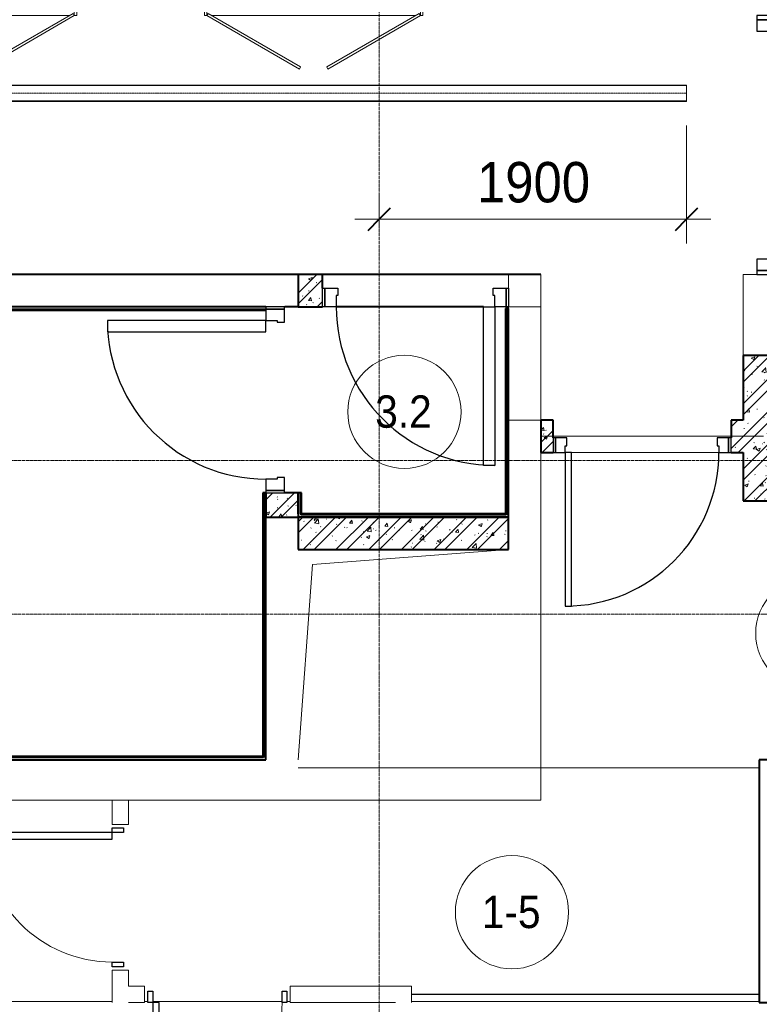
# Model space of a CAD drawing. Header units: millimetres. Extents: x 5617 to 103266, y 7718 to 198901.
# Tile 45 of 51: x 61912 to 66484, y 64289 to 70375. Entities that reach past the tile are written whole.
import ezdxf

# ---------------------------------------------------------------- set-up
doc = ezdxf.new("R2010")
doc.units = ezdxf.units.MM
for name, pattern in [('ADSK_Линия сетки', [25, 20, -2.5, 0, -2.5]), ('Линия сетки', [25, 20, -2.5, 0, -2.5]), ('Осевая', [14, 10, -2, 0, -2]), ('Штрих_3_1_5_', [4.5, 3, -1.5]), ('Штриховая_ш3 п1_5', [4.5, 3, -1.5])]:
    doc.linetypes.add(name, pattern=pattern)
doc.layers.add('_Разделитель помещений_', color=4, linetype='Штриховая_ш3 п1_5', lineweight=40, true_color=0x00ffff)
for name, color, linetype, lineweight in [('Двери', 7, 'Continuous', 18), ('Кабельные лотки', 7, 'Continuous', 18), ('Каркас несущий', 7, 'Continuous', 18), ('Каркас_Импост', 7, 'Continuous', 30), ('Марки помещений', 7, 'Continuous', 20), ('Монтажный зазор', 7, 'Continuous', 30), ('Осевая линия', 7, 'Осевая', 18), ('Оси', 7, 'Continuous', 9), ('Панель', 7, 'Continuous', 30), ('Перекрытия', 7, 'Continuous', 18), ('Размеры', 7, 'Continuous', 9), ('Размеры-100', 7, 'Continuous', 9), ('Стены', 7, 'Continuous', 18), ('Стены разрез', 7, 'Continuous', 40), ('Стены штриховка', 7, 'Continuous', 40), ('Формообразующий элемент-перекрытие', 7, 'Continuous', 18)]:
    doc.layers.add(name, color=color, linetype=linetype, lineweight=lineweight)
doc.styles.add('Arial', font='arial.ttf', dxfattribs={"width": 0.9, "height": 250})
doc.styles.add('Arial_3', font='arial.ttf', dxfattribs={"width": 0.9, "height": 200})
doc.dimstyles.new('Основной_2_5_мм', dxfattribs={"dimscale": 304.8, "dimtxt": 255.06485, "dimasz": 0.463911, "dimexe": 0.492126, "dimexo": 0.492126, "dimgap": 0.098425, "dimtad": 1, "dimdec": 0, "dimdsep": 46, "dimtxsty": 'Arial', "dimblk1": 'OBLIQUE', "dimblk2": 'OBLIQUE', "dimsah": 1, "dimcen": 0.09, "dimdle": 0.492126, "dimazin": 2, "dimtfac": 1, "dimtdec": 4, "dimtix": 1, "dimtmove": 0, "dimatfit": 3, "dimfxl": 1, "dimtvp": 1, "dimtolj": 1, "dimtzin": 0, "dimlwd": 20, "dimlwe": 20, "dimarcsym": 2})
pattern_1 = [(50, (0, 0), (218.62117, -19.1268), [22.86, -251.46]), (355, (0, 0), (-42.2919, 229.2684), [18.288, -201.168]), (100.451, (18.22, -1.6), (176.3311, 210.13963), [19.428, -213.708]), (46.184, (0, 60.96), (325.29495, -50.4516), [34.29, -377.19]), (96.636, (27.1, 56.76), (284.883, 296.9127), [29.142, -320.562]), (351.184, (0, 60.96), (284.8858, 296.9107), [27.432, -301.752]), (21, (30.48, 45.72), (181.93753, -122.71832), [22.86, -251.46]), (326, (30.48, 45.72), (74.1622, 221.0262), [18.288, -201.168]), (71.451, (45.64, 35.5), (256.10035, 98.30526), [19.428, -213.708]), (37.5, (0, 0), (3.70639, 101.465895), [3.353, -195.377, 3.353, -200.863, -201.93]), (37.5, (0, 0), (3.70639, 101.465895), [-402.946, 3.353, -198.577]), (7.5, (0, 0), (80.18358, 120.21653), [3.353, -113.081, 3.353, -190.805, -76.962]), (7.5, (0, 0), (80.18358, 120.21653), [-310.591, 3.353, -73.609]), (327.5, (-67.97, 0), (162.70865, -6.87497), [3.353, -72.847, 3.353, -234.391, -315.468]), (327.5, (-67.97, 0), (162.70865, -6.87497), [-313.944, 3.353, -312.115]), (317.5, (-98.45, 0), (177.75468, 30.51183), [3.353, -95.707, 3.353, -154.534, -224.028]), (317.5, (-98.45, 0), (177.75468, 30.51183), [-256.946, 3.353, -220.675])]
pattern_2 = [(45, (0, 0), (-101.02788, 101.02788), []), (45, (67.35, 0), (-101.02788, 101.02788), [])]

# ---------------------------------------------------------------- blocks, each defined once
blk = doc.blocks.new('A_DOR_Door - Вн_3_Одинарная_900x2100-2944626-МКСС_K1_L15__47_700_')
at = {"layer": 'Двери', "color": 253, "lineweight": 30, "true_color": 0xaaaaaa}
for p, q in [((-430, 20), (-400, 20)), ((-430, -50), (-430, 20)), ((-400, 20), (-400, -50)), ((400, -50), (400, 20)), ((400, 20), (430, 20)), ((430, 20), (430, -50)), ((-400, -50), (-430, -50)), ((-400, -50), (-400, -850)), ((-360, -50), (-400, -50)), ((-400, -50), (-400, -850)), ((-360, -850), (-360, -50)), ((430, -50), (400, -50)), ((-400, -850), (-360, -850))]:
    blk.add_line(p, q, dxfattribs=at)
at = {"layer": 'Двери', "color": 254, "lineweight": 9, "true_color": 0xd4d4d4}
blk.add_arc((-400, -50), 800, 270, 0, dxfattribs=at)
blk = doc.blocks.new('101_Дверь_Однопольная - _НЧ_Мет_900х2100_Квартира_Л-3605909-МКСС_K1_L15__47_700_')
at = {"layer": 'Каркас_Импост', "color": 253, "true_color": 0xaaaaaa}
for p, q in [((-475, 100), (-535, 100)), ((-535, 100), (-535, 10)), ((-475, 60), (-475, 100)), ((535, 100), (475, 100)), ((475, 100), (475, 60)), ((535, 10), (535, 100)), ((-535, 10), (-465, 10)), ((-465, 60), (-475, 60)), ((-465, 10), (-465, 60)), ((475, 60), (465, 60)), ((465, 60), (465, 10)), ((465, 10), (535, 10))]:
    blk.add_line(p, q, dxfattribs=at)
at = {"layer": 'Монтажный зазор', "color": 253, "true_color": 0xaaaaaa}
for p, q in [((-535, 100), (-550, 100)), ((-550, 100), (-550, 10)), ((-535, 10), (-535, 100)), ((550, 100), (535, 100)), ((535, 100), (535, 10)), ((550, 10), (550, 100)), ((-550, 10), (-535, 10)), ((535, 10), (550, 10))]:
    blk.add_line(p, q, dxfattribs=at)
at = {"layer": 'Панель', "color": 253, "true_color": 0xaaaaaa}
for p, q in [((475, 1050), (435, 1050)), ((435, 1050), (435, 100)), ((475, 100), (475, 1050)), ((435, 100), (475, 100))]:
    blk.add_line(p, q, dxfattribs=at)
blk.add_arc((475, 100), 950, 90, 180, dxfattribs=at)
blk = doc.blocks.new('ПР - 1100_200_Оп200-75-3605923-МКСС_K1_L15__47_700_')
at = {"layer": 'Каркас несущий', "color": 21, "true_color": 0xffaaaa}
blk.add_line((-750, 0), (625, 0), dxfattribs=at)
blk.add_line((-750, 0), (625, 0), dxfattribs=at)
blk = doc.blocks.new('101_Дверь_Однопольная - _НЧ_Мет_900х2100_ЛК_По дизайн-проекту_EI60_Пр-3790526-МКСС_K1_L15__47_700_')
at = {"layer": 'Каркас_Импост', "color": 253, "true_color": 0xaaaaaa}
for p, q in [((-560, 100), (-490, 100)), ((-560, -15), (-560, 100)), ((-490, 100), (-490, 30)), ((490, 100), (560, 100)), ((490, 30), (490, 100)), ((560, 100), (560, -15)), ((-490, 30), (-480, 30)), ((-480, 30), (-480, -15)), ((480, 30), (490, 30)), ((480, -15), (480, 30)), ((-480, -15), (-560, -15)), ((560, -15), (480, -15))]:
    blk.add_line(p, q, dxfattribs=at)
at = {"layer": 'Монтажный зазор', "color": 253, "true_color": 0xaaaaaa}
for p, q in [((-575, 100), (-560, 100)), ((-575, -15), (-575, 100)), ((-560, 100), (-560, -15)), ((560, -15), (560, 100)), ((560, 100), (575, 100)), ((575, 100), (575, -15)), ((-560, -15), (-575, -15)), ((575, -15), (560, -15))]:
    blk.add_line(p, q, dxfattribs=at)
at = {"layer": 'Панель', "color": 253, "true_color": 0xaaaaaa}
for p, q in [((-490, 1080), (-420, 1080)), ((-490, 100), (-490, 1080)), ((-420, 1080), (-420, 100)), ((-420, 100), (-490, 100))]:
    blk.add_line(p, q, dxfattribs=at)
blk.add_arc((-490, 100), 980, 0, 90, dxfattribs=at)
blk = doc.blocks.new('101_Дверь_Однопольная - _НЧ_Мет_900х2100_ЛК_EI60_Л-3790176-МКСС_K1_L15__47_700_')
at = {"layer": 'Каркас_Импост', "color": 253, "true_color": 0xaaaaaa}
for p, q in [((-490, 100), (-560, 100)), ((-560, 100), (-560, -15)), ((-490, 30), (-490, 100)), ((560, 100), (490, 100)), ((490, 100), (490, 30)), ((560, -15), (560, 100)), ((-480, 30), (-490, 30)), ((-480, -15), (-480, 30)), ((490, 30), (480, 30)), ((480, 30), (480, -15)), ((-560, -15), (-480, -15)), ((480, -15), (560, -15))]:
    blk.add_line(p, q, dxfattribs=at)
at = {"layer": 'Монтажный зазор', "color": 253, "true_color": 0xaaaaaa}
for p, q in [((-560, 100), (-575, 100)), ((-575, 100), (-575, -15)), ((-560, -15), (-560, 100)), ((575, 100), (560, 100)), ((560, 100), (560, -15)), ((575, -15), (575, 100)), ((-575, -15), (-560, -15)), ((560, -15), (575, -15))]:
    blk.add_line(p, q, dxfattribs=at)
at = {"layer": 'Панель', "color": 253, "true_color": 0xaaaaaa}
for p, q in [((490, 1080), (420, 1080)), ((420, 1080), (420, 100)), ((490, 100), (490, 1080)), ((420, 100), (490, 100))]:
    blk.add_line(p, q, dxfattribs=at)
blk.add_arc((490, 100), 980, 90, 180, dxfattribs=at)
blk = doc.blocks.new('101_Дверь_Двупольная - _ПЧ_Мет_1350х2100_Лифтовый холл_Л-3669496-МКСС_K1_L15__47_700_')
at = {"layer": 'Каркас_Импост', "color": 253, "true_color": 0xaaaaaa}
for p, q in [((-715, 100), (-775, 100)), ((-775, 100), (-775, -15)), ((-715, 60), (-715, 100)), ((775, 100), (715, 100)), ((715, 100), (715, 60)), ((775, -15), (775, 100)), ((-705, 60), (-715, 60)), ((-705, -15), (-705, 60)), ((715, 60), (705, 60)), ((705, 60), (705, -15)), ((-775, -15), (-705, -15)), ((705, -15), (775, -15))]:
    blk.add_line(p, q, dxfattribs=at)
at = {"layer": 'Монтажный зазор', "color": 253, "true_color": 0xaaaaaa}
for p, q in [((-775, 100), (-800, 100)), ((-800, 100), (-800, -15)), ((-775, -15), (-775, 100)), ((800, 100), (775, 100)), ((775, 100), (775, -15)), ((800, -15), (800, 100)), ((-800, -15), (-775, -15)), ((775, -15), (800, -15))]:
    blk.add_line(p, q, dxfattribs=at)
at = {"layer": 'Панель', "color": 253, "true_color": 0xaaaaaa}
for p, q in [((715, 1040), (675, 1040)), ((675, 1040), (675, 100)), ((715, 100), (715, 1040)), ((-675, 590), (-715, 590)), ((-715, 590), (-715, 100)), ((-675, 100), (-675, 590)), ((-715, 100), (-675, 100)), ((675, 100), (715, 100))]:
    blk.add_line(p, q, dxfattribs=at)
at = {"layer": 'Панель', "color": 253, "lineweight": 18, "true_color": 0xaaaaaa}
for centre, radius, start, end in [((715, 100), 940, 90, 180), ((-715, 100), 490, 360, 90)]:
    blk.add_arc(centre, radius, start, end, dxfattribs=at)
blk = doc.blocks.new('101_Лючок доступа_Двупольный - ЛД_П_1350х2100_ПК-3931864-МКСС_K1_L15__47_700_')
at = {"layer": 'Двери', "color": 253, "true_color": 0xaaaaaa}
for p, q in [((-88.4, 380), (-660, 50)), ((-652.5, 37), (-80.9, 367)), ((-80.9, 367), (-88.4, 380)), ((88.4, 380), (80.9, 367)), ((80.9, 367), (652.5, 37)), ((660, 50), (88.4, 380)), ((-660, 50), (-675, 50)), ((-660, 50), (-652.5, 37)), ((0, 50), (-630, 50)), ((630, 50), (0, 50)), ((652.5, 37), (660, 50)), ((675, 50), (660, 50)), ((675, -50), (-675, -50))]:
    blk.add_line(p, q, dxfattribs=at)
at = {"layer": 'Каркас_Импост', "color": 253, "lineweight": 18, "true_color": 0xaaaaaa}
for p, q in [((-675, 50), (-660, 50)), ((-675, 50), (-675, 0)), ((-675, 0), (-660, 0)), ((-660, 50), (-660, 0)), ((675, 50), (660, 50)), ((660, 50), (660, 0)), ((660, 0), (675, 0)), ((675, 50), (675, 0))]:
    blk.add_line(p, q, dxfattribs=at)
blk = doc.blocks.new('101_Лючок доступа_Двупольный - ЛД_П_1500х2100-3935640-МКСС_K1_L15__47_700_')
at = {"layer": 'Двери', "color": 253, "true_color": 0xaaaaaa}
for p, q in [((-98.5, 417.5), (-735, 50)), ((-727.5, 37), (-91, 404.5)), ((-91, 404.5), (-98.5, 417.5)), ((98.5, 417.5), (91, 404.5)), ((91, 404.5), (727.5, 37)), ((735, 50), (98.5, 417.5)), ((-735, 50), (-750, 50)), ((-735, 50), (-727.5, 37)), ((0, 50), (-705, 50)), ((705, 50), (0, 50)), ((727.5, 37), (735, 50)), ((750, 50), (735, 50)), ((750, -50), (-750, -50))]:
    blk.add_line(p, q, dxfattribs=at)
at = {"layer": 'Каркас_Импост', "color": 253, "lineweight": 18, "true_color": 0xaaaaaa}
for p, q in [((-750, 50), (-735, 50)), ((-750, 50), (-750, 0)), ((-750, 0), (-735, 0)), ((-735, 50), (-735, 0)), ((750, 50), (735, 50)), ((735, 50), (735, 0)), ((735, 0), (750, 0)), ((750, 50), (750, 0))]:
    blk.add_line(p, q, dxfattribs=at)
blk = doc.blocks.new('135_SLK_K1_AR_rvt-1-МКСС_K1_L15__47_700_')
at = {"layer": 'Стены разрез', "lineweight": 9, "true_color": 0xaaaaaa}
h = blk.add_hatch(dxfattribs=at)
h.set_pattern_fill('FP_1', color=253, style=0, pattern_type=2)
h.set_pattern_definition(pattern_1)
h.paths.add_polyline_path([(50000, 68600), (50000, 68800), (49850, 68800), (49850, 68600)])
h = blk.add_hatch(dxfattribs=at)
h.set_pattern_fill('FP_2', color=253, style=0, pattern_type=2)
h.set_pattern_definition(pattern_2)
h.paths.add_polyline_path([(50000, 68600), (50000, 68800), (49850, 68800), (49850, 68600)])
h = blk.add_hatch(dxfattribs=at)
h.set_pattern_fill('FP_1', color=253, style=0, pattern_type=2)
h.set_pattern_definition(pattern_1)
h.paths.add_polyline_path([(52800, 67400), (52800, 68300), (52600, 68300), (52600, 67400)])
h = blk.add_hatch(dxfattribs=at)
h.set_pattern_fill('FP_2', color=253, style=0, pattern_type=2)
h.set_pattern_definition(pattern_2)
h.paths.add_polyline_path([(52800, 67400), (52800, 68300), (52600, 68300), (52600, 67400)])
h = blk.add_hatch(dxfattribs=at)
h.set_pattern_fill('FP_1', color=253, style=0, pattern_type=2)
h.set_pattern_definition(pattern_1)
h.paths.add_polyline_path([(52525, 67700), (52600, 67700), (52600, 67900), (52525, 67900), (52525, 67790)])
h.paths.add_polyline_path([(51425, 67700), (51425, 67900), (51350, 67900), (51350, 67700)])
h = blk.add_hatch(dxfattribs=at)
h.set_pattern_fill('FP_2', color=253, style=0, pattern_type=2)
h.set_pattern_definition(pattern_2)
h.paths.add_polyline_path([(52525, 67700), (52600, 67700), (52600, 67900), (52525, 67900), (52525, 67790)])
h.paths.add_polyline_path([(51425, 67700), (51425, 67900), (51350, 67900), (51350, 67700)])
h = blk.add_hatch(dxfattribs=at)
h.set_pattern_fill('FP_1', color=253, style=0, pattern_type=2)
h.set_pattern_definition(pattern_1)
h.paths.add_polyline_path([(49650, 67300), (49850, 67300), (49850, 67450), (49650, 67450), (49650, 67315)])
h = blk.add_hatch(dxfattribs=at)
h.set_pattern_fill('FP_2', color=253, style=0, pattern_type=2)
h.set_pattern_definition(pattern_2)
h.paths.add_polyline_path([(49650, 67300), (49850, 67300), (49850, 67450), (49650, 67450), (49650, 67315)])
h = blk.add_hatch(dxfattribs=at)
h.set_pattern_fill('FP_1', color=253, style=0, pattern_type=2)
h.set_pattern_definition(pattern_1)
h.paths.add_polyline_path([(49850, 67100), (51150, 67100), (51150, 67300), (49850, 67300)])
h = blk.add_hatch(dxfattribs=at)
h.set_pattern_fill('FP_2', color=253, style=0, pattern_type=2)
h.set_pattern_definition(pattern_2)
h.paths.add_polyline_path([(49850, 67100), (51150, 67100), (51150, 67300), (49850, 67300)])
at = {"color": 253, "lineweight": 18, "true_color": 0xaaaaaa}
for p, q in [((49937.1, 67007.8), (51150.5, 67100)), ((49850, 65800), (49937.1, 67007.8))]:
    blk.add_line(p, q, dxfattribs=at)
at = {"layer": '_Разделитель помещений_', "color": 131, "linetype": 'Штрих_3_1_5_', "true_color": 0xaaffff}
for p, q in [((49850, 68800), (36000, 68800)), ((51350, 68800), (50000, 68800)), ((49850, 68600), (49765, 68600)), ((50995, 68600), (50085, 68600))]:
    blk.add_line(p, q, dxfattribs=at)
at = {"layer": 'Перекрытия', "color": 253, "true_color": 0xaaaaaa}
for p, q in [((37150, 68800), (49850, 68800)), ((51150, 68715), (51150, 68800)), ((51150, 68800), (51350, 68800)), ((51350, 68800), (51350, 68600)), ((52600, 68300), (52600, 68800)), ((52600, 68800), (52685, 68800)), ((49850, 68600), (49765, 68600)), ((50995, 68600), (50085, 68600)), ((50085, 68600), (50995, 68600)), ((51350, 67700), (51350, 65550)), ((52450, 67700), (51540, 67700)), ((51540, 67700), (52450, 67700)), ((48700, 65550), (46000, 65550)), ((51350, 65550), (48800, 65550))]:
    blk.add_line(p, q, dxfattribs=at)
at = {"layer": 'Стены', "color": 253, "true_color": 0xaaaaaa}
for p, q in [((51150, 68590), (51150, 68600)), ((51350, 68600), (51150, 68600)), ((51350, 68600), (51350, 67900)), ((51350, 67900), (51150, 67900)), ((49850, 65750.4), (52700, 65750.4)), ((51350, 65750.4), (49850, 65750.4)), ((49850, 65749.6), (49850, 65750.4)), ((49850, 65750.4), (49850, 65749.6)), ((49850, 65749.6), (51350, 65749.6)), ((52700, 65749.6), (49850, 65749.6)), ((48700, 65400), (48700, 65550)), ((48700, 65550), (48800, 65550)), ((48800, 65550), (48800, 65400)), ((48700, 65400), (48800, 65400)), ((48700, 64299.3), (48700, 64500)), ((48800, 64500), (48700, 64500)), ((48800, 64500), (48800, 64400)), ((48800, 64400), (48900, 64400)), ((48900, 64300), (48900, 64400)), ((49800, 64400), (50550, 64400)), ((49800, 64400), (49800, 64300)), ((50550, 64350.4), (50550, 64400)), ((50550, 64350.4), (52700, 64350.4)), ((52700, 64349.6), (50550, 64349.6)), ((50550, 64300), (50550, 64349.6)), ((48900, 64300), (48800, 64300)), ((50450, 64300), (49800, 64300))]:
    blk.add_line(p, q, dxfattribs=at)
at = {"layer": 'Стены разрез', "color": 253, "true_color": 0xaaaaaa}
for p, q in [((50000, 68800), (49850, 68800)), ((49850, 68800), (49850, 68600)), ((50000, 68715), (50000, 68800)), ((49650, 68600), (43914.3, 68600)), ((49850, 68600), (50000, 68600)), ((43914.3, 68580), (49650, 68580)), ((51150, 68590), (51130, 68590)), ((51130, 68590), (51130, 67320)), ((51150, 67320), (51150, 68590)), ((52600, 68300), (52600, 67900)), ((52800, 68300), (52600, 68300)), ((51425, 67900), (51350, 67900)), ((51350, 67900), (51350, 67700)), ((51425, 67790), (51425, 67900)), ((52600, 67900), (52525, 67900)), ((52525, 67900), (52525, 67790)), ((51350, 67700), (51425, 67700)), ((52525, 67700), (52600, 67700)), ((52600, 67700), (52600, 67400)), ((49650, 67450), (49630, 67450)), ((49630, 67450), (49630, 65820)), ((49650, 67450), (49650, 67300)), ((49650, 65820), (49650, 67450)), ((49850, 67450), (49765, 67450)), ((49850, 67337), (49850, 67450)), ((49870, 67450), (49850, 67450)), ((49850, 67450), (49850, 67337)), ((49870, 67320), (49870, 67450)), ((52600, 67400), (52800, 67400)), ((51130, 67320), (49870, 67320)), ((51150, 67315), (51150, 67320)), ((49650, 67300), (49850, 67300)), ((49850, 67300), (51150, 67300)), ((51150, 67300), (49850, 67300)), ((49850, 67300), (49850, 67100)), ((51150, 67300), (51150, 67315)), ((51150, 67100), (51150, 67300)), ((49850, 67100), (51150, 67100)), ((49630, 65820), (45650.5, 65820)), ((45650.5, 65800), (49650, 65800)), ((49650, 65815), (49650, 65820)), ((49650, 65800), (49650, 65815)), ((53300, 65800), (52700, 65800)), ((52700, 65800), (52700, 65700)), ((52700, 65700), (52700, 64300)), ((52700, 64300), (52800, 64300))]:
    blk.add_line(p, q, dxfattribs=at)
at = {"layer": 'Стены штриховка', "color": 253, "true_color": 0xaaaaaa}
for p, q in [((43914.3, 68585), (49650, 68585)), ((51135, 68590), (51135, 67320)), ((49635, 67450), (49635, 65820)), ((49865, 67320), (49865, 67450)), ((49850, 67320), (49850, 67337)), ((49850, 67337), (49850, 67320)), ((49850, 67320), (49850, 67315)), ((49865, 67320), (49865, 67315)), ((51135, 67320), (51135, 67315)), ((49850, 67315), (49850, 67300)), ((51135, 67315), (49865, 67315)), ((49635, 65815), (45650.5, 65815)), ((49635, 65820), (49635, 65815))]:
    blk.add_line(p, q, dxfattribs=at)
at = {"layer": 'Двери', "color": 253, "lineweight": 18, "true_color": 0xaaaaaa}
for name, p, rotation in [('101_Лючок доступа_Двупольный - ЛД_П_1500х2100-3935640-МКСС_K1_L15__47_700_', (47730, 70450), 180), ('101_Лючок доступа_Двупольный - ЛД_П_1350х2100_ПК-3931864-МКСС_K1_L15__47_700_', (49945, 70450), 180), ('101_Дверь_Двупольная - _ПЧ_Мет_1350х2100_Лифтовый холл_Л-3669496-МКСС_K1_L15__47_700_', (52700, 69600), 269.9999999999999), ('101_Дверь_Однопольная - _НЧ_Мет_900х2100_ЛК_По дизайн-проекту_EI60_Пр-3790526-МКСС_K1_L15__47_700_', (50575, 68700), 180), ('101_Дверь_Однопольная - _НЧ_Мет_900х2100_ЛК_EI60_Л-3790176-МКСС_K1_L15__47_700_', (49750, 68025), 89.99999999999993), ('101_Дверь_Однопольная - _НЧ_Мет_900х2100_Квартира_Л-3605909-МКСС_K1_L15__47_700_', (51975, 67800), 180), ('A_DOR_Door - Вн_3_Одинарная_900x2100-2944626-МКСС_K1_L15__47_700_', (48750, 64950), 269.9999999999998)]:
    blk.add_blockref(name, p, dxfattribs=dict(at, rotation=rotation))
blk.add_blockref('A_DOR_Door - Вн_3_Одинарная_900x2100-2944626-МКСС_K1_L15__47_700_', (49350, 64350), dxfattribs=at)
at = {"layer": 'Каркас несущий', "color": 253, "lineweight": 18, "true_color": 0xaaaaaa, "rotation": 180}
blk.add_blockref('ПР - 1100_200_Оп200-75-3605923-МКСС_K1_L15__47_700_', (51975, 67800), dxfattribs=at)
blk = doc.blocks.new('135_SLK_K1_AR_FCD_rvt-1-МКСС_K1_L15__47_700_')
at = {"layer": 'Формообразующий элемент-перекрытие', "color": 253, "lineweight": 5, "true_color": 0xaaaaaa}
for p, q in [((46000, 64305.2), (48700, 64305.2)), ((48900, 64305.2), (48920, 64305.2)), ((48950, 64305.2), (49750, 64305.2)), ((49780, 64305.2), (49800, 64305.2)), ((50550, 64305.2), (52700, 64305.2))]:
    blk.add_line(p, q, dxfattribs=at)
blk = doc.blocks.new('050_Марка_Помещение - Номер-620969-МКСС_K1_L15__47_700_')
at = {"layer": 'Марки помещений'}
blk.add_circle((0, 0), 3.5, dxfattribs=at)
blk = doc.blocks.new('DIMBLOCK29-МКСС_K1_L15__47_700_')
at = {"layer": 'Размеры-100', "lineweight": 20, "transparency": 16777216}
for p, q in [((66034, 69141), (66034, 69720)), ((64134, 69141), (64134, 69291)), ((63984, 69141), (66184, 69141)), ((64134, 69141), (64134, 69091)), ((66034, 69141), (66034, 68991))]:
    blk.add_line(p, q, dxfattribs=at)
at = {"layer": 'Размеры-100', "lineweight": 40, "transparency": 16777216}
for p, q in [((64134, 69141), (64204.7, 69211.7)), ((66034, 69141), (66104.7, 69211.7)), ((64134, 69141), (64063.3, 69070.3)), ((66034, 69141), (65963.3, 69070.3))]:
    blk.add_line(p, q, dxfattribs=at)
at = {"layer": 'Размеры-100', "color": 0, "lineweight": 20, "transparency": 16777216, "insert": (64738.7, 69495.6), "char_height": 250, "width": 828.765, "attachment_point": 1, "line_spacing_factor": 0.941778, "style": 'Arial'}
blk.add_mtext('1900', dxfattribs=at)
blk = doc.blocks.new('_Oblique')
at = {"color": 0, "linetype": 'ByBlock', "lineweight": -2}
blk.add_line((-0.5, -0.5), (0.5, 0.5), dxfattribs=at)

msp = doc.modelspace()

# ---------------------------------------------------------------- linework, layer by layer
at = {"layer": 'Кабельные лотки', "color": 96, "true_color": 0x008000}
for p, q in [((46674.5, 69970), (66034, 69970)), ((46674.5, 69967.5), (66034, 69967.5)), ((66034, 69970), (66034, 69870)), ((46674.5, 69872.5), (66034, 69872.5)), ((46674.5, 69870), (66034, 69870))]:
    msp.add_line(p, q, dxfattribs=at)
at = {"layer": 'Осевая линия'}
msp.add_line((46674.5, 69920), (66034, 69920), dxfattribs=at)
at = {"layer": 'Оси', "linetype": 'Линия сетки'}
msp.add_line((64134, 57340.2), (64134, 78150), dxfattribs=at)
at = {"layer": 'Оси', "linetype": 'ADSK_Линия сетки'}
for p, q in [((71384, 67650), (25496.4, 67650)), ((71384, 66700), (25496.4, 66700))]:
    msp.add_line(p, q, dxfattribs=at)

# ---------------------------------------------------------------- block references
at = {"lineweight": 5}
for name in ['135_SLK_K1_AR_FCD_rvt-1-МКСС_K1_L15__47_700_', '135_SLK_K1_AR_rvt-1-МКСС_K1_L15__47_700_']:
    msp.add_blockref(name, (13784, 0), dxfattribs=at)
at = {"layer": 'Марки помещений', "xscale": 99.99999999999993, "yscale": 99.99999999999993, "zscale": 99.99999999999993}
for p in [(64289.9, 67950.9), (66811.7, 66581.8), (64954.9, 64858)]:
    msp.add_blockref('050_Марка_Помещение - Номер-620969-МКСС_K1_L15__47_700_', p, dxfattribs=at)

# ---------------------------------------------------------------- texts
at = {"layer": 'Марки помещений', "lineweight": 9, "char_height": 200, "attachment_point": 1, "style": 'Arial_3'}
for s, insert, width in [('3.2', (64109.3, 68052.6), 432.911), ('1-5', (64768.4, 64959.7), 447.342)]:
    msp.add_mtext(s, dxfattribs=dict(at, insert=insert, width=width))

# ---------------------------------------------------------------- dimensions: what is measured, and where the dimension line sits
at = {"layer": 'Размеры', "lineweight": 20}
dim = msp.add_linear_dim(base=(66034, 69141), p1=(64134, 69241), p2=(66034, 69870), dimstyle='Основной_2_5_мм', override={"dimpost": '<>', "dimfxl": 2001.412231}, dxfattribs=at)
dim.commit()
dim.dimension.update_dxf_attribs({"geometry": 'DIMBLOCK29-МКСС_K1_L15__47_700_', "text_midpoint": (65084, 69298.7)})

doc.saveas('drawing.dxf')
